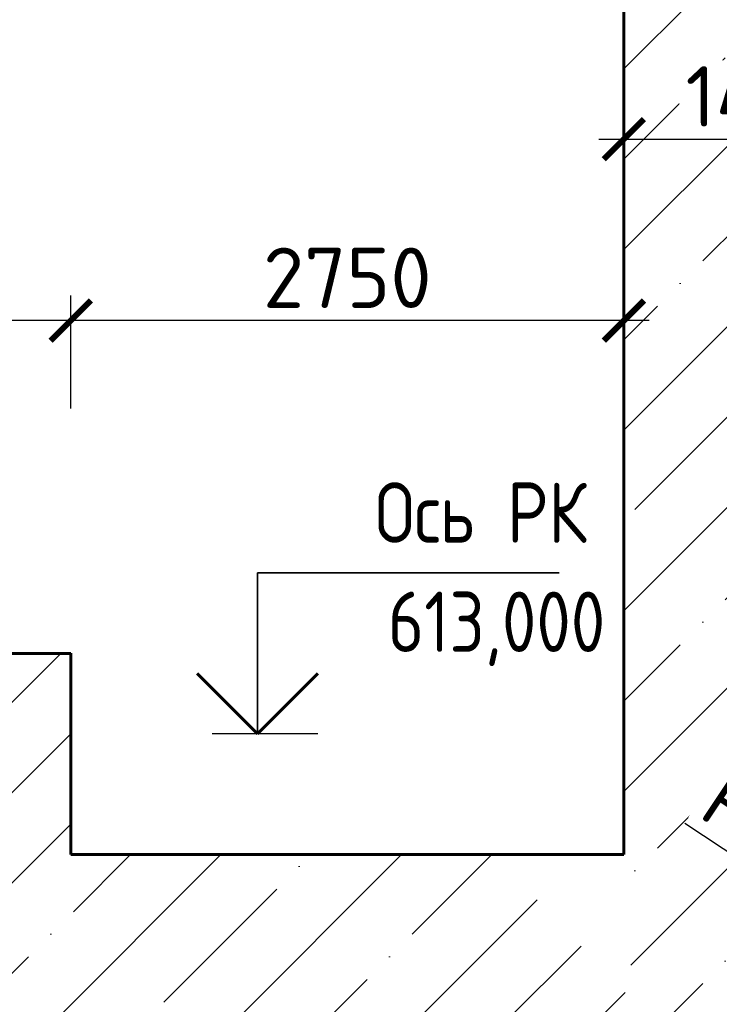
# Model space of a CAD drawing. Header units: millimetres. Extents: x 452087 to 582075, y 10891 to 81641.
# Tile 68 of 256: x 493917 to 497395, y 35691 to 40586. Entities that reach past the tile are written whole.
import ezdxf
from ezdxf.enums import TextEntityAlignment as Align

# ---------------------------------------------------------------- set-up
doc = ezdxf.new("R2010")
doc.units = ezdxf.units.MM
doc.layers.get('Defpoints').update_dxf_attribs({"color": 8})
doc.layers.add('ГТО-2_Бетон_060', color=3, linetype='Continuous', lineweight=60)
doc.layers.add('ГТО-2_Штриховка', color=252, linetype='Continuous', lineweight=18)
doc.layers.add('ГТО-2_Размеры', color=7, linetype='Continuous')
doc.layers.add('ГТО-2_Штриховка_018', color=7, linetype='Continuous', lineweight=18, true_color=0x6b6b6b)
doc.styles.add('MOSOBL (isocpeur)', font='isocpeur.ttf')
doc.styles.add('RomanS', font='romans.shx', dxfattribs={"width": 0.7})
doc.dimstyles.new('MOSOBL 1-100 (мм)', dxfattribs={"dimscale": 100, "dimtxt": 3, "dimasz": 2, "dimexe": 1.25, "dimexo": 0.625, "dimtad": 1, "dimdec": 0, "dimzin": 9, "dimtxsty": 'RomanS', "dimblk": 'ARCHTICK', "dimcen": 2.5, "dimdle": 1.25, "dimclrd": 7, "dimclre": 7, "dimclrt": 2, "dimadec": 0, "dimazin": 0, "dimtfac": 1, "dimtdec": 0, "dimtmove": 1, "dimatfit": 3, "dimfxl": 1, "dimtfill": 1, "dimlwd": 25, "dimlwe": 25, "dimarcsym": 0})
pattern_1 = [(45, (-128275, -56814.86), (-449.0128, 449.0128), []), (45, (-127825.97, -56814.86), (-449.0128, 449.0128), [793.75, -158.75, 0, -158.75])]

# ---------------------------------------------------------------- blocks, each defined once
blk = doc.blocks.new('*U469')
at = {"color": 2, "lineweight": 35, "ltscale": 100}
for p, q in [((-2.251, 7.996), (-17.251, 7.996)), ((-2.251, 0), (-2.251, 7.996))]:
    blk.add_line(p, q, dxfattribs=at)
at = {"color": 3, "lineweight": 60, "ltscale": 100}
for p, q in [((-5.251, 3), (-2.251, 0)), ((-2.251, 0), (0.749, 3))]:
    blk.add_line(p, q, dxfattribs=at)
at = {"color": 7, "lineweight": 25, "ltscale": 100}
blk.add_line((-5.251, 0), (0, 0), dxfattribs=at)
at = {"color": 2, "ltscale": 100, "style": 'RomanS', "width": 0.8, "flags": 8}
for tag, p in [('OTMETKA_2', (-5.482, 13.996)), ('OTMETKA', (-5.483, 5.567))]:
    blk.add_attdef(tag, text='', height=3, dxfattribs=at).set_placement(p, align=Align.MIDDLE_RIGHT)
blk = doc.blocks.new('_ArchTick')
at = {"color": 0, "linetype": 'ByBlock', "const_width": 0.15}
blk.add_lwpolyline([(-0.5, -0.5), (0.5, 0.5)], dxfattribs=at)
blk = doc.blocks.new('*D531')
at = {"layer": 'Defpoints', "color": 0, "transparency": 16777216}
for p in [(494170.6, 39090.5), (494170.6, 38591.5), (496920.6, 38591.5)]:
    blk.add_point(p, dxfattribs=at)
at = {"layer": 'ГТО-2_Размеры', "color": 7, "lineweight": 25, "transparency": 16777216}
for p, q in [((494170.6, 38654), (494170.6, 39215.5)), ((496920.6, 38654), (496920.6, 39215.5)), ((497045.6, 39090.5), (494045.6, 39090.5))]:
    blk.add_line(p, q, dxfattribs=at)
at = {"layer": 'ГТО-2_Размеры', "color": 7, "lineweight": 25, "transparency": 16777216, "xscale": 200, "yscale": 200, "zscale": 200, "rotation": 180}
blk.add_blockref('_ArchTick', (494170.6, 39090.5), dxfattribs=at)
at = {"layer": 'ГТО-2_Размеры', "color": 7, "lineweight": 25, "transparency": 16777216, "xscale": 200, "yscale": 200, "zscale": 200}
blk.add_blockref('_ArchTick', (496920.6, 39090.5), dxfattribs=at)
at = {"layer": 'ГТО-2_Размеры', "color": 2, "transparency": 16777216, "insert": (495545.6, 39303), "char_height": 300, "attachment_point": 5, "style": 'MOSOBL (isocpeur)', "bg_fill": 3, "box_fill_scale": 1.1, "bg_fill_color": 256, "bg_fill_true_color": 13158600, "bg_fill_transparency": 0}
blk.add_mtext('2750', dxfattribs=at)
blk = doc.blocks.new('*D542')
at = {"layer": 'Defpoints', "color": 0, "transparency": 16777216}
for p in [(490220.6, 39090.5), (490220.6, 39090.5), (494170.6, 39090.5)]:
    blk.add_point(p, dxfattribs=at)
at = {"layer": 'ГТО-2_Размеры', "color": 7, "lineweight": 25, "transparency": 16777216}
for p, q in [((490220.6, 39153), (490220.6, 39215.5)), ((494170.6, 39153), (494170.6, 39215.5)), ((494295.6, 39090.5), (490095.6, 39090.5))]:
    blk.add_line(p, q, dxfattribs=at)
at = {"layer": 'ГТО-2_Размеры', "color": 7, "lineweight": 25, "transparency": 16777216, "xscale": 200, "yscale": 200, "zscale": 200, "rotation": 180}
blk.add_blockref('_ArchTick', (490220.6, 39090.5), dxfattribs=at)
at = {"layer": 'ГТО-2_Размеры', "color": 7, "lineweight": 25, "transparency": 16777216, "xscale": 200, "yscale": 200, "zscale": 200}
blk.add_blockref('_ArchTick', (494170.6, 39090.5), dxfattribs=at)
at = {"layer": 'ГТО-2_Размеры', "color": 2, "transparency": 16777216, "insert": (492195.6, 39303), "char_height": 300, "attachment_point": 5, "style": 'MOSOBL (isocpeur)', "bg_fill": 3, "box_fill_scale": 1.1, "bg_fill_color": 256, "bg_fill_true_color": 13158600, "bg_fill_transparency": 0}
blk.add_mtext('3950', dxfattribs=at)
blk = doc.blocks.new('*D562')
at = {"layer": 'Defpoints', "color": 0, "transparency": 16777216}
for p in [(498320.6, 39992.2), (496920.6, 39736.1), (498320.6, 39736.1)]:
    blk.add_point(p, dxfattribs=at)
at = {"layer": 'ГТО-2_Размеры', "color": 7, "lineweight": 25, "transparency": 16777216}
for p, q in [((496920.6, 39798.6), (496920.6, 40117.2)), ((498320.6, 39798.6), (498320.6, 40117.2)), ((496795.6, 39992.2), (498445.6, 39992.2))]:
    blk.add_line(p, q, dxfattribs=at)
at = {"layer": 'ГТО-2_Размеры', "color": 7, "lineweight": 25, "transparency": 16777216, "xscale": 200, "yscale": 200, "zscale": 200, "rotation": 180}
blk.add_blockref('_ArchTick', (496920.6, 39992.2), dxfattribs=at)
at = {"layer": 'ГТО-2_Размеры', "color": 7, "lineweight": 25, "transparency": 16777216, "xscale": 200, "yscale": 200, "zscale": 200}
blk.add_blockref('_ArchTick', (498320.6, 39992.2), dxfattribs=at)
at = {"layer": 'ГТО-2_Размеры', "color": 2, "transparency": 16777216, "insert": (497620.6, 40204.7), "char_height": 300, "attachment_point": 5, "style": 'MOSOBL (isocpeur)', "bg_fill": 3, "box_fill_scale": 1.1, "bg_fill_color": 256, "bg_fill_true_color": 13158600, "bg_fill_transparency": 0}
blk.add_mtext('1400', dxfattribs=at)
blk = doc.blocks.new('*D569')
at = {"layer": 'Defpoints', "color": 0, "transparency": 16777216}
for p in [(497918.8, 36130), (498335, 35852.9)]:
    blk.add_point(p, dxfattribs=at)
at = {"layer": 'ГТО-2_Размеры', "color": 7, "lineweight": 25, "transparency": 16777216}
blk.add_line((497223.7, 36592.7, 0), (498168.5, 35963.7, 0), dxfattribs=at)
at = {"layer": 'ГТО-2_Размеры', "color": 7, "transparency": 16777216}
blk.add_solid([(498187, 35991.5, 0), (498150, 35936, 0), (498335, 35852.9, 0)], dxfattribs=at)
at = {"layer": 'ГТО-2_Размеры', "color": 2, "transparency": 16777216, "insert": (497730.6, 36510.5, 0), "char_height": 300, "attachment_point": 5, "rotation": 326.3491, "style": 'MOSOBL (isocpeur)', "bg_fill": 3, "box_fill_scale": 1.1, "bg_fill_color": 256, "bg_fill_true_color": 13158600, "bg_fill_transparency": 0}
blk.add_mtext('R500', dxfattribs=at)
blk = doc.blocks.new('*D710')
at = {"color": 7, "lineweight": 25, "transparency": 16777216}
for p, q in [((490220.6, 51509.4), (490220.6, 28587.3)), ((498790.6, 34942.1), (498790.6, 28587.3)), ((490095.6, 28712.3), (498915.6, 28712.3))]:
    blk.add_line(p, q, dxfattribs=at)
at = {"layer": 'Defpoints', "color": 0, "transparency": 16777216}
for p in [(490220.6, 51571.9), (498790.6, 35004.6), (498790.6, 28712.3)]:
    blk.add_point(p, dxfattribs=at)
at = {"color": 7, "lineweight": 25, "transparency": 16777216, "xscale": 200, "yscale": 200, "zscale": 200, "rotation": 180}
blk.add_blockref('_ArchTick', (490220.6, 28712.3), dxfattribs=at)
at = {"color": 7, "lineweight": 25, "transparency": 16777216, "xscale": 200, "yscale": 200, "zscale": 200}
blk.add_blockref('_ArchTick', (498790.6, 28712.3), dxfattribs=at)
at = {"color": 2, "transparency": 16777216, "insert": (494505.6, 28924.8), "char_height": 300, "attachment_point": 5, "style": 'RomanS', "bg_fill": 3, "box_fill_scale": 1.1, "bg_fill_color": 256, "bg_fill_true_color": 13158600, "bg_fill_transparency": 0}
blk.add_mtext('8570', dxfattribs=at)

msp = doc.modelspace()

# ---------------------------------------------------------------- hatches: boundary and pattern name
at = {"layer": 'ГТО-2_Штриховка'}
h = msp.add_hatch(dxfattribs=at)
h.set_pattern_fill('ANSI35', color=256, scale=100)
h.set_pattern_definition([(45, (129585.6, -1095810), (-449.0128, 449.0128), []), (45, (130034.6, -1095810), (-449.0128, 449.0128), [793.75, -158.75, 0, -158.75])])
edge = h.paths.add_edge_path()
edge.add_line((491216.8, 35736.8), (491080.3, 36420.6))
edge.add_line((491080.3, 36420.6), (491200.6, 36404.5))
edge.add_line((491200.6, 36404.5), (491221.6, 36434.4))
edge.add_line((491221.6, 36434.4), (491557.1, 36434.4))
edge.add_line((491557.1, 36434.4), (491557.1, 36481.6))
edge.add_line((491557.1, 36481.6), (491557.1, 36724.6))
edge.add_line((491557.1, 36724.6), (491762.8, 36724.6))
edge.add_arc((492436.8, 36976.9), 719.6, 200.5153, 272.7554)
edge.add_arc((492406.9, 37080.5), 825, 274.4818, 357.0879)
edge.add_arc((492609.6, 37058.2), 621.6, 358.1918, 397.5423)
edge.add_line((493102.5, 37437), (494170.6, 37436.7))
edge.add_line((494170.6, 37436.7), (494170.6, 36435.6))
edge.add_line((494170.6, 36435.6), (496276.1, 36436.1))
edge.add_line((496276.1, 36436.1), (497335.1, 35320.3))
edge.add_line((497335.1, 35320.3), (492473.4, 33130.6))
edge.add_line((492473.4, 33130.6), (492473.4, 33225.1))
edge.add_line((492473.4, 33225.1), (492473.4, 33255.5))
edge.add_arc((492217.5, 34048), 832.8, 185.1373, 287.8941, ccw=False)
edge.add_line((491388, 33973.4), (491216.8, 35736.8))
at = {"layer": 'ГТО-2_Штриховка_018'}
h = msp.add_hatch(dxfattribs=at)
h.set_pattern_fill('ANSI35', color=256, scale=100)
h.set_pattern_definition(pattern_1)
h.paths.add_polyline_path([(496920.6, 54886.1), (495620.3, 55536.1), (495620.3, 56036.1), (492720.6, 56036.1), (492720.6, 56536.1), (498320.6, 56536.1), (498320.6, 38436.1), (496920.6, 38436.1)])
h = msp.add_hatch(dxfattribs=at)
h.set_pattern_fill('ANSI35', color=256, scale=100)
h.set_pattern_definition(pattern_1)
h.paths.add_polyline_path([(496920.6, 38436.1), (498320.6, 38436.1), (498323, 36547.5), (498424.7, 36449.5), (498418.8, 36130), (498281.1, 35785.4), (497989.2, 35615), (497774.2, 35518.1), (497002.4, 35585.9), (496920.6, 36106)])

# ---------------------------------------------------------------- linework, layer by layer
at = {"layer": 'ГТО-2_Бетон_060'}
for p, q in [((494170.6, 36436.1), (494170.6, 37436.5)), ((496920.6, 36436.1), (494170.6, 36436.1))]:
    msp.add_line(p, q, dxfattribs=at)
for points in [[(496920.6, 36436.1), (496920.6, 43036.1)], [(494170.6, 37436.1), (493078.1, 37436.1)]]:
    msp.add_lwpolyline(points, dxfattribs=at)
at = {"layer": 'ГТО-2_Штриховка_018'}
msp.add_lwpolyline([(494170.6, 36436.1), (494170.6, 37436.7), (493076.7, 37437, -0.173406), (493205.1, 37038.6, -0.376902), (492445.6, 36258, -0.326078), (491737.1, 36724.6), (491531.3, 36724.6), (491531.3, 36481.6), (491531.3, 36434.4), (491195.8, 36434.4), (491174.9, 36404.5), (491054.5, 36420.6), (491191, 35736.8), (491362.3, 33973.4, 0.48381), (492473.4, 33255.5), (492473.4, 33240.5), (492473.4, 33130.8), (497200.1, 35259.6)], format="xyb", dxfattribs=at)

# ---------------------------------------------------------------- block references
at = {"layer": 'ГТО-2_Размеры'}
ref = msp.add_blockref('*U469', (494874, 37036.1), dxfattribs=dict(at, xscale=-100, yscale=100, zscale=100))
ref.add_attrib('OTMETKA', '613,000', dxfattribs={"layer": '0', "color": 2, "ltscale": 100, "height": 300, "style": 'RomanS', "width": 0.8}).set_placement((496828.1, 37592.9), align=Align.MIDDLE_RIGHT)
ref.add_attrib('OTMETKA_2', 'Ось РК', dxfattribs={"layer": '0', "color": 2, "ltscale": 100, "height": 300, "style": 'RomanS', "width": 0.8}).set_placement((496736.5, 38135.7), align=Align.MIDDLE_RIGHT)

# ---------------------------------------------------------------- next in the draw order: dimensions: what is measured, and where the dimension line sits
dim = msp.add_linear_dim(base=(498320.6, 39992.2), p1=(496920.6, 39736.1), p2=(498320.6, 39736.1), angle=180, dimstyle='MOSOBL 1-100 (мм)', override={"dimtxsty": 'MOSOBL (isocpeur)'}, dxfattribs=at)
dim.commit()
dim.dimension.update_dxf_attribs({"geometry": '*D562', "text_midpoint": (497620.6, 40204.7)})
dim = msp.add_linear_dim(base=(494170.6, 39090.5), p1=(496920.6, 38591.5), p2=(494170.6, 38591.5), dimstyle='MOSOBL 1-100 (мм)', override={"dimtxsty": 'MOSOBL (isocpeur)'}, dxfattribs=at)
dim.commit()
dim.dimension.update_dxf_attribs({"geometry": '*D531', "text_midpoint": (495545.6, 39303)})
dim = msp.add_radius_dim(center=(497918.8, 36130), mpoint=(498335, 35852.9), dimstyle='MOSOBL 1-100 (мм)', override={"dimtxsty": 'MOSOBL (isocpeur)', "dimsah": 1}, dxfattribs=at)
dim.commit()
dim.dimension.update_dxf_attribs({"geometry": '*D569', "text_midpoint": (497612.9, 36333.6, 0), "dimtype": 164})

# ---------------------------------------------------------------- next in the draw order: dimensions: what is measured, and where the dimension line sits
dim = msp.add_linear_dim(base=(490220.6, 39090.5), p1=(494170.6, 39090.5), p2=(490220.6, 39090.5), angle=180, dimstyle='MOSOBL 1-100 (мм)', override={"dimtxsty": 'MOSOBL (isocpeur)'}, dxfattribs=at)
dim.commit()
dim.dimension.update_dxf_attribs({"geometry": '*D542', "text_midpoint": (492195.6, 39303)})

# ---------------------------------------------------------------- next in the draw order: dimensions: what is measured, and where the dimension line sits
at = {"color": 5}
dim = msp.add_linear_dim(base=(498790.6, 28712.3), p1=(490220.6, 51571.9), p2=(498790.6, 35004.6), dimstyle='MOSOBL 1-100 (мм)', override={"dimfxl": 1.25, "dimarcsym": 1}, dxfattribs=at)
dim.commit()
dim.dimension.update_dxf_attribs({"geometry": '*D710', "text_midpoint": (494505.6, 28924.8)})

doc.saveas('drawing.dxf')
